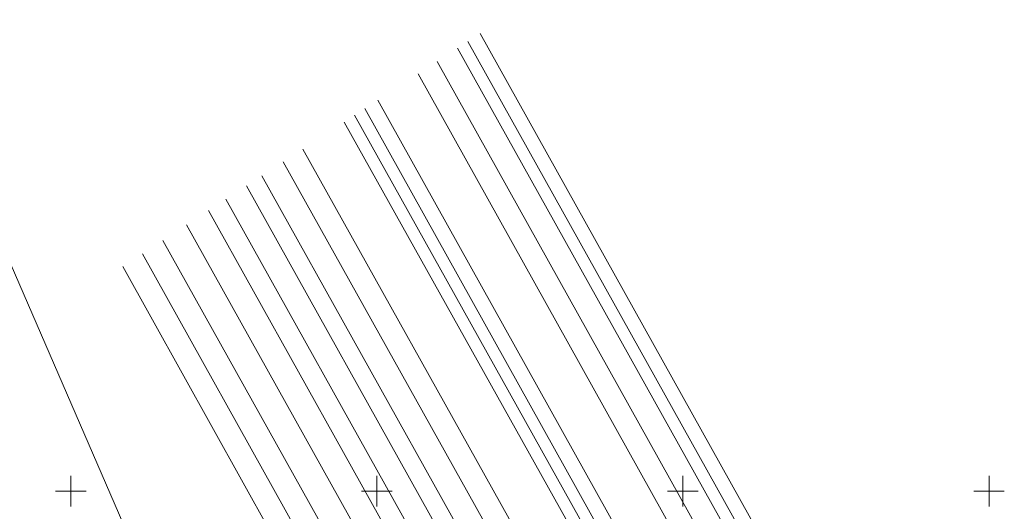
# Model space of a CAD drawing. Header units: metres. Extents: x 7549598 to 7550187, y 5738498 to 5738922.
# Tile 8 of 9: x 7549842 to 7550002, y 5738747 to 5738827. Entities that reach past the tile are written whole.
import ezdxf

# ---------------------------------------------------------------- set-up
doc = ezdxf.new("R2010")
doc.units = ezdxf.units.M
doc.linetypes.add('1', pattern=[0])
doc.layers.add('Dzialki', color=7, linetype='1', lineweight=18)
doc.layers.add('Podzial_sekcyjny_krzyze', color=7, linetype='1', lineweight=0)

msp = doc.modelspace()

# ---------------------------------------------------------------- linework, layer by layer
at = {"layer": 'Dzialki'}
for p, q in [((7549781.51, 5738922.42), (7549880.58, 5738693.92)), ((7549916.88, 5738824.77), (7549968.37, 5738732.52)), ((7549914.87, 5738823.46), (7549966.16, 5738731.59)), ((7549913.19, 5738822.37), (7549964.31, 5738730.8)), ((7549909.85, 5738820.19), (7549960.62, 5738729.24)), ((7549906.74, 5738818.16), (7549957.19, 5738727.79)), ((7549900.14, 5738813.85), (7549949.9, 5738724.71)), ((7549898.04, 5738812.49), (7549947.59, 5738723.73)), ((7549894.69, 5738810.3), (7549943.9, 5738722.17)), ((7549896.37, 5738811.4), (7549945.74, 5738722.95)), ((7549887.91, 5738805.88), (7549936.41, 5738719)), ((7549884.73, 5738803.81), (7549932.9, 5738717.52)), ((7549929.02, 5738715.88), (7549881.21, 5738801.51)), ((7549878.71, 5738799.88), (7549926.26, 5738714.71)), ((7549875.35, 5738797.69), (7549922.55, 5738713.14)), ((7549872.51, 5738795.84), (7549919.41, 5738711.81)), ((7549868.91, 5738793.49), (7549915.44, 5738710.13)), ((7549865.06, 5738790.98), (7549911.2, 5738708.33)), ((7549907.5, 5738706.77), (7549861.71, 5738788.8)), ((7549903.88, 5738705.24), (7549858.53, 5738786.72))]:
    msp.add_line(p, q, dxfattribs=at)
at = {"layer": 'Podzial_sekcyjny_krzyze'}
for p, q in [((7549850, 5738747.5), (7549850, 5738752.5)), ((7549900, 5738747.5), (7549900, 5738752.5)), ((7549950, 5738747.5), (7549950, 5738752.5)), ((7550000, 5738747.5), (7550000, 5738752.5)), ((7549847.5, 5738750), (7549852.5, 5738750)), ((7549897.5, 5738750), (7549902.5, 5738750)), ((7549947.5, 5738750), (7549952.5, 5738750)), ((7549997.5, 5738750), (7550002.5, 5738750))]:
    msp.add_line(p, q, dxfattribs=at)

doc.saveas('drawing.dxf')
